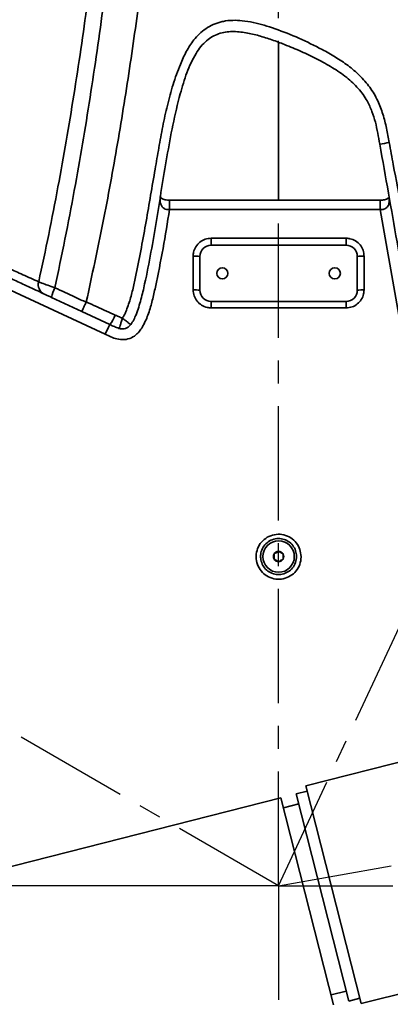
# Model space of a CAD drawing. Header units: millimetres. Extents: x -10540 to 6039, y -7467 to 6433.
# Tile 106 of 179: x -4916 to -4752, y 1220 to 1658. Entities that reach past the tile are written whole.
import ezdxf

# ---------------------------------------------------------------- set-up
doc = ezdxf.new("R2010")
doc.units = ezdxf.units.MM
doc.header["$LTSCALE"] = 8
doc.header["$PDSIZE"] = -1
doc.linetypes.add('CENTER', pattern=[10.16, 6.35, -1.27, 1.27, -1.27])
doc.layers.get('Defpoints').update_dxf_attribs({"true_color": 0x5e5e5e})
doc.layers.add('2细线层', color=4, linetype='Continuous', lineweight=13)
doc.layers.add('细实线层', color=7, linetype='Continuous')
doc.dimstyles.new('ISO-25', dxfattribs={"dimscale": 20, "dimtxt": 5, "dimasz": 6, "dimexe": 6, "dimexo": 0.625, "dimtad": 1, "dimtoh": 1, "dimdec": 0, "dimtxsty": 'Standard', "dimcen": 2.5, "dimclrd": 1, "dimclre": 1, "dimclrt": 4, "dimadec": 1, "dimazin": 2, "dimtfac": 1, "dimtdec": 0, "dimtmove": 0, "dimatfit": 0, "dimfxl": 1, "dimarcsym": 0})

# ---------------------------------------------------------------- blocks, each defined once
blk = doc.blocks.new('1')
at = {"layer": '细实线层', "color": 2, "linetype": 'CENTER'}
blk.add_line((0, 0), (1142.38, 201.43), dxfattribs=at)
blk = doc.blocks.new('3')
at = {"layer": '细实线层', "color": 2, "linetype": 'CENTER'}
blk.add_line((0, 0), (-1004.59, 580), dxfattribs=at)
blk = doc.blocks.new('*D78')
at = {"layer": 'Defpoints', "color": 0, "linetype": 'ByBlock', "transparency": 16777216}
for p in [(-4976.16, 2662.54), (-2658.47, 2662.54), (-4574.67, 2472.48), (-4229.73, 2154.19), (-4257.59, 674.22)]:
    blk.add_point(p, dxfattribs=at)
at = {"layer": '细实线层', "color": 1, "linetype": 'ByBlock', "lineweight": -2, "transparency": 16777216}
blk.add_arc((-4608.18, 2662.54), 633.76, 290.86508, 349.13492, dxfattribs=at)
at = {"layer": '细实线层', "color": 1, "linetype": 'ByBlock', "transparency": 16777216}
for points in [[(-4005.7, 2544.97), (-3965.88, 2541.18), (-3974.43, 2662.54)], [(-4377.14, 2051.06), (-4387.78, 2089.62), (-4498.13, 2038.41)]]:
    blk.add_solid(points, dxfattribs=at)
at = {"layer": '细实线层', "color": 4, "linetype": 'ByBlock', "transparency": 16777216, "insert": (-4118.82, 2368.92), "char_height": 100, "attachment_point": 5, "rotation": 59.0362}
blk.add_mtext('80°', dxfattribs=at)
blk = doc.blocks.new('*D79')
at = {"layer": 'Defpoints', "color": 0, "linetype": 'ByBlock', "transparency": 16777216}
for p in [(-4801.18, 2432.54), (-5805.77, 1852.54), (-4978.46, 1759.63), (-4801.18, 1272.54), (-4801.18, 1272.54)]:
    blk.add_point(p, dxfattribs=at)
at = {"layer": '细实线层', "color": 1, "linetype": 'ByBlock', "lineweight": -2, "transparency": 16777216}
blk.add_arc((-4801.18, 1272.54), 518.35, 103.2939, 136.7061, dxfattribs=at)
at = {"layer": '细实线层', "color": 1, "linetype": 'ByBlock', "transparency": 16777216}
for points in [[(-4922.69, 1796.87), (-4918.06, 1757.13), (-4801.18, 1790.89)], [(-5162.41, 1616.06), (-5194.5, 1639.93), (-5250.08, 1531.71)]]:
    blk.add_solid(points, dxfattribs=at)
at = {"layer": '细实线层', "color": 4, "linetype": 'ByBlock', "transparency": 16777216, "insert": (-5091.88, 1776.06), "char_height": 100, "attachment_point": 5, "rotation": 30}
blk.add_mtext('60°', dxfattribs=at)
blk = doc.blocks.new('*D80')
at = {"layer": 'Defpoints', "color": 0, "linetype": 'ByBlock', "transparency": 16777216}
for p in [(-4801.18, 2432.54), (-4287.88, 1654.68), (-3658.8, 1473.97), (-4801.18, 1272.54), (-4801.18, 1272.54)]:
    blk.add_point(p, dxfattribs=at)
at = {"layer": '细实线层', "color": 1, "linetype": 'ByBlock', "lineweight": -2, "transparency": 16777216}
blk.add_arc((-4801.18, 1272.54), 639.93, 20.75999, 79.24001, dxfattribs=at)
at = {"layer": '细实线层', "color": 1, "linetype": 'ByBlock', "transparency": 16777216}
for points in [[(-4683.58, 1881.3), (-4679.83, 1921.13), (-4801.18, 1912.47)], [(-4183.52, 1504.67), (-4222.08, 1494.06), (-4170.97, 1383.66)]]:
    blk.add_solid(points, dxfattribs=at)
at = {"layer": '细实线层', "color": 4, "linetype": 'ByBlock', "transparency": 16777216, "insert": (-4349.31, 1811.06), "char_height": 100, "attachment_point": 5, "rotation": 320}
blk.add_mtext('80°', dxfattribs=at)
blk = doc.blocks.new('*D81')
at = {"layer": 'Defpoints', "color": 0, "linetype": 'ByBlock', "transparency": 16777216}
for p in [(-4559.05, 2925.54), (-4801.18, 2432.54), (-4310.94, 2323.86), (-4801.18, 1272.54), (-4801.18, 1272.54)]:
    blk.add_point(p, dxfattribs=at)
at = {"layer": '细实线层', "color": 1, "linetype": 'ByBlock', "lineweight": -2, "transparency": 16777216}
for p, q in [((-4801.18, 2445.04), (-4801.18, 3063.18)), ((-4305.66, 2335.18), (-4044.42, 2895.41))]:
    blk.add_line(p, q, dxfattribs=at)
blk.add_arc((-4801.18, 1272.54), 1670.64, 69.11637, 85.88363, dxfattribs=at)
at = {"layer": '细实线层', "color": 1, "linetype": 'ByBlock', "transparency": 16777216}
for points in [[(-4681.97, 2918.88), (-4680.54, 2958.86), (-4801.18, 2943.18)], [(-4197.85, 2851.85), (-4213.44, 2815.01), (-4095.13, 2786.65)]]:
    blk.add_solid(points, dxfattribs=at)
at = {"layer": '细实线层', "color": 4, "linetype": 'ByBlock', "transparency": 16777216, "insert": (-4405.91, 2960), "char_height": 100, "attachment_point": 5, "rotation": 346.817}
blk.add_mtext('25°', dxfattribs=at)
blk = doc.blocks.new('*D83')
at = {"layer": 'Defpoints', "color": 0, "linetype": 'ByBlock', "transparency": 16777216}
for p in [(-1818.37, 1473.97), (-5001.18, 639.74), (-1818.37, -632.05)]:
    blk.add_point(p, dxfattribs=at)
at = {"layer": '细实线层', "color": 1, "linetype": 'ByBlock', "lineweight": -2, "transparency": 16777216}
for p, q in [((-1818.37, 1461.47), (-1818.37, -752.05)), ((-5001.18, 627.24), (-5001.18, -752.05)), ((-4881.18, -632.05), (-1938.37, -632.05))]:
    blk.add_line(p, q, dxfattribs=at)
at = {"layer": '细实线层', "color": 1, "linetype": 'ByBlock', "transparency": 16777216}
for points in [[(-4881.18, -612.05), (-4881.18, -652.05), (-5001.18, -632.05)], [(-1938.37, -612.05), (-1938.37, -652.05), (-1818.37, -632.05)]]:
    blk.add_solid(points, dxfattribs=at)
at = {"layer": '细实线层', "color": 4, "linetype": 'ByBlock', "transparency": 16777216, "insert": (-3409.77, -569.55), "char_height": 100, "attachment_point": 5}
blk.add_mtext('3183', dxfattribs=at)
blk = doc.blocks.new('*D87')
at = {"layer": '2细线层', "color": 1, "linetype": 'ByBlock', "lineweight": -2, "transparency": 16777216}
for p, q in [((-4788.68, 4272.97), (-1386.54, 4272.97)), ((-1506.54, 792.54), (-1506.54, 4152.97)), ((-5173.81, 672.54), (-1386.54, 672.54))]:
    blk.add_line(p, q, dxfattribs=at)
at = {"layer": '2细线层', "color": 1, "linetype": 'ByBlock', "transparency": 16777216}
for points in [[(-1526.54, 4152.97), (-1486.54, 4152.97), (-1506.54, 4272.97)], [(-1526.54, 792.54), (-1486.54, 792.54), (-1506.54, 672.54)]]:
    blk.add_solid(points, dxfattribs=at)
at = {"layer": 'Defpoints', "color": 0, "linetype": 'ByBlock', "transparency": 16777216}
for p in [(-4801.18, 4272.97), (-1506.54, 4272.97), (-5186.31, 672.54)]:
    blk.add_point(p, dxfattribs=at)
at = {"layer": '2细线层', "color": 4, "linetype": 'ByBlock', "transparency": 16777216, "insert": (-1569.6, 2367.54), "char_height": 100, "attachment_point": 5, "rotation": 90}
blk.add_mtext('3600', dxfattribs=at)
blk = doc.blocks.new('*D88')
at = {"layer": '2细线层', "color": 1, "linetype": 'ByBlock', "lineweight": -2, "transparency": 16777216}
for p, q in [((-4813.68, 1272.54), (-6007.93, 1272.54)), ((-5032.89, 231.05), (-5562.6, -139.87))]:
    blk.add_line(p, q, dxfattribs=at)
blk.add_arc((-3545.48, 1272.54), 2342.45, 182.93549, 212.06451, dxfattribs=at)
at = {"layer": '2细线层', "color": 1, "linetype": 'ByBlock', "transparency": 16777216}
for points in [[(-5904.85, 1152.07), (-5864.87, 1153.09), (-5887.93, 1272.54)], [(-5513.92, 40.04), (-5547.27, 17.94), (-5464.31, -71.04)]]:
    blk.add_solid(points, dxfattribs=at)
at = {"layer": 'Defpoints', "color": 0, "linetype": 'ByBlock', "transparency": 16777216}
for p in [(-3526.88, 1285.57), (-4801.18, 1272.54), (-4464.59, 1272.54), (-5696.36, 344.74), (-5022.65, 238.21)]:
    blk.add_point(p, dxfattribs=at)
at = {"layer": '2细线层', "color": 4, "linetype": 'ByBlock', "transparency": 16777216, "insert": (-5726.75, 609.01), "char_height": 100, "attachment_point": 5, "rotation": 286.9194}
blk.add_mtext('35°', dxfattribs=at)
blk = doc.blocks.new('*D89')
at = {"layer": '2细线层', "color": 1, "linetype": 'ByBlock', "lineweight": -2, "transparency": 16777216}
for p, q in [((-4813.68, 1272.54), (-5608.41, 1272.54)), ((-5488.41, 792.54), (-5488.41, 1152.54)), ((-5198.81, 672.54), (-5608.41, 672.54))]:
    blk.add_line(p, q, dxfattribs=at)
at = {"layer": '2细线层', "color": 1, "linetype": 'ByBlock', "transparency": 16777216}
for points in [[(-5508.41, 1152.54), (-5468.41, 1152.54), (-5488.41, 1272.54)], [(-5508.41, 792.54), (-5468.41, 792.54), (-5488.41, 672.54)]]:
    blk.add_solid(points, dxfattribs=at)
at = {"layer": 'Defpoints', "color": 0, "linetype": 'ByBlock', "transparency": 16777216}
for p in [(-5488.41, 1272.54), (-4801.18, 1272.54), (-5186.31, 672.54)]:
    blk.add_point(p, dxfattribs=at)
at = {"layer": '2细线层', "color": 4, "linetype": 'ByBlock', "transparency": 16777216, "insert": (-5551.47, 972.54), "char_height": 100, "attachment_point": 5, "rotation": 90}
blk.add_mtext('600', dxfattribs=at)
blk = doc.blocks.new('*D90')
at = {"layer": '2细线层', "color": 1, "linetype": 'ByBlock', "lineweight": -2, "transparency": 16777216}
for p, q in [((-4813.68, 2432.54), (-5610.76, 2432.54)), ((-5490.76, 1392.54), (-5490.76, 2312.54)), ((-4813.68, 1272.54), (-5610.76, 1272.54))]:
    blk.add_line(p, q, dxfattribs=at)
at = {"layer": '2细线层', "color": 1, "linetype": 'ByBlock', "transparency": 16777216}
for points in [[(-5510.76, 2312.54), (-5470.76, 2312.54), (-5490.76, 2432.54)], [(-5510.76, 1392.54), (-5470.76, 1392.54), (-5490.76, 1272.54)]]:
    blk.add_solid(points, dxfattribs=at)
at = {"layer": 'Defpoints', "color": 0, "linetype": 'ByBlock', "transparency": 16777216}
for p in [(-5490.76, 2432.54), (-4801.18, 2432.54), (-4801.18, 1272.54)]:
    blk.add_point(p, dxfattribs=at)
at = {"layer": '2细线层', "color": 4, "linetype": 'ByBlock', "transparency": 16777216, "insert": (-5553.82, 1852.54), "char_height": 100, "attachment_point": 5, "rotation": 90}
blk.add_mtext('1160', dxfattribs=at)
blk = doc.blocks.new('*D97')
at = {"layer": '2细线层', "color": 1, "linetype": 'CENTER', "lineweight": -2, "transparency": 16777216}
blk.add_line((-5434.56, 1272.54), (-6867.15, 1272.54), dxfattribs=at)
blk.add_arc((-5422.06, 1272.54), 1325.09, 147.99049, 174.80951, dxfattribs=at)
at = {"layer": '2细线层', "color": 1, "linetype": 'CENTER', "transparency": 16777216}
for points in [[(-6562.14, 1986.27), (-6529.22, 1963.56), (-6477.53, 2073.68)], [(-6721.74, 1391.51), (-6761.7, 1393.32), (-6747.15, 1272.54)]]:
    blk.add_solid(points, dxfattribs=at)
at = {"layer": 'Defpoints', "color": 0, "linetype": 'CENTER', "transparency": 16777216}
for p in [(-7399.29, 2773.33), (-6624.95, 1828.35), (-5944.82, 1669.34), (-4801.18, 1272.54), (-4464.59, 1272.54)]:
    blk.add_point(p, dxfattribs=at)
at = {"layer": '2细线层', "color": 4, "linetype": 'CENTER', "transparency": 16777216, "insert": (-6737.17, 1715.12), "char_height": 100, "attachment_point": 5, "rotation": 71.4}
blk.add_mtext('37°', dxfattribs=at)
blk = doc.blocks.new('*D98')
at = {"layer": '2细线层', "color": 1, "linetype": 'ByBlock', "lineweight": -2, "transparency": 16777216}
for p, q in [((-3992.8, 1260.04), (-3992.8, -187.38)), ((-5001.18, 627.24), (-5001.18, -187.38)), ((-4881.18, -67.38), (-4112.8, -67.38))]:
    blk.add_line(p, q, dxfattribs=at)
at = {"layer": '2细线层', "color": 1, "linetype": 'ByBlock', "transparency": 16777216}
for points in [[(-4881.18, -47.38), (-4881.18, -87.38), (-5001.18, -67.38)], [(-4112.8, -47.38), (-4112.8, -87.38), (-3992.8, -67.38)]]:
    blk.add_solid(points, dxfattribs=at)
at = {"layer": 'Defpoints', "color": 0, "linetype": 'ByBlock', "transparency": 16777216}
for p in [(-3992.8, 1272.54), (-5001.18, 639.74), (-3992.8, -67.38)]:
    blk.add_point(p, dxfattribs=at)
at = {"layer": '2细线层', "color": 4, "linetype": 'ByBlock', "transparency": 16777216, "insert": (-4496.99, -4.32), "char_height": 100, "attachment_point": 5}
blk.add_mtext('1008', dxfattribs=at)

msp = doc.modelspace()

# ---------------------------------------------------------------- linework, layer by layer
at = {"color": 7, "linetype": 'Continuous', "lineweight": 35}
for p, q in [((-4756.09, 1577.61), (-4849.67, 1577.61)), ((-4849.67, 1573.45), (-4849.67, 1577.61)), ((-4756.09, 1573.45), (-4756.09, 1577.61)), ((-4756.09, 1573.45), (-4849.67, 1573.45)), ((-4730.42, 1427.94), (-4756.09, 1573.45)), ((-4831.18, 1560.66), (-4771.18, 1560.66)), ((-4831.18, 1560.66), (-4831.18, 1557.54)), ((-4771.18, 1560.66), (-4771.18, 1557.54)), ((-4771.18, 1557.54), (-4831.18, 1557.54)), ((-4839.18, 1537.66), (-4839.18, 1552.66)), ((-4836.18, 1552.54), (-4836.18, 1537.54)), ((-4766.18, 1537.54), (-4766.18, 1552.54)), ((-4763.18, 1552.66), (-4763.18, 1537.66)), ((-4878.29, 1517.92), (-4930.98, 1542.47)), ((-4888.69, 1528.06), (-4902.15, 1534.34)), ((-4886.74, 1532.18), (-4886.68, 1532.35)), ((-4831.18, 1532.54), (-4771.18, 1532.54)), ((-4831.18, 1532.54), (-4831.18, 1529.67)), ((-4771.18, 1529.67), (-4831.18, 1529.67)), ((-4771.18, 1532.54), (-4771.18, 1529.67)), ((-4876.18, 1522.23), (-4888.69, 1528.06)), ((-4737.41, 1330.14), (-4789.13, 1316.99)), ((-4788.52, 1314.61), (-4793.37, 1313.38)), ((-4764.49, 1220.07), (-4789.13, 1316.99)), ((-4800.15, 1311.66), (-5040.02, 1250.67)), ((-4800.15, 1311.66), (-4776.72, 1219.49)), ((-4793.37, 1313.38), (-4769.94, 1221.21)), ((-4792.24, 1308.92), (-4799.02, 1307.2)), ((-4764.49, 1220.07), (-4712.74, 1233.23)), ((-4777.85, 1223.95), (-4771.07, 1225.67)), ((-4769.94, 1221.21), (-4765.09, 1222.45))]:
    msp.add_line(p, q, dxfattribs=at)
for centre, radius in [((-4826.18, 1545.04), 2.5), ((-4776.18, 1545.04), 2.5), ((-4801.18, 1419.04), 7)]:
    msp.add_circle(centre, radius, dxfattribs=at)
for centre, radius, start, end in [((-4775.79, 1732.82), 131.75, 278.5633, 280.4207), ((-4831.18, 1552.54), 5, 90, 180), ((-4771.18, 1552.54), 5, 0, 90), ((-4838.43, 1534.12), 18.56, 83.0331, 92.3121), ((-4763.93, 1534.12), 18.56, 87.6879, 96.9669), ((-4903.53, 1539.94), 4.5, 163.1151, 241.6433), ((-4890.11, 1532.57), 12.16, 150.0491, 171.6201), ((-4838.43, 1519.77), 17.91, 82.7785, 92.3958), ((-4831.18, 1537.54), 5, 180, 270), ((-4771.18, 1537.54), 5, 270, 0), ((-4763.93, 1519.77), 17.91, 87.6042, 97.2215), ((-4891.23, 1533.29), 18.68, 323.703, 338.6153), ((-4820.25, 1492.14), 63.5, 151.7213, 156.0541), ((-4801.18, 1419.04), 2.31, 150, 210), ((-4801.18, 1419.04), 2.31, 90, 150), ((-4801.18, 1419.04), 2.31, 30, 90), ((-4801.18, 1419.04), 2.31, 330, 30), ((-4801.18, 1419.04), 2.31, 210, 270), ((-4801.18, 1419.04), 2.31, 270, 330)]:
    msp.add_arc(centre, radius, start, end, dxfattribs=at)
for points, knots in [([(-4915.35, 2323.12), (-4912.56, 2314.85), (-4906.98, 2298.31), (-4899.43, 2273.16), (-4892.55, 2247.78), (-4886.46, 2222.17), (-4881.18, 2196.37), (-4876.52, 2168.59), (-4872.54, 2138.85), (-4869.1, 2107.19), (-4866.42, 2075.42), (-4864.16, 2039.95), (-4862.48, 2000.77), (-4861.62, 1957.88), (-4861.66, 1915.38), (-4862.51, 1873.3), (-4864.14, 1831.64), (-4866.57, 1790.03), (-4869.82, 1748.35), (-4873.89, 1706.63), (-4878.87, 1664.9), (-4884.82, 1623.31), (-4890.73, 1588.45), (-4896.09, 1560.24), (-4899.13, 1545.84), (-4900.65, 1538.64)], [0, 0, 0, 0, 0.033305, 0.066647, 0.100002, 0.133349, 0.166674, 0.199968, 0.240163, 0.280372, 0.320587, 0.36079, 0.414814, 0.468847, 0.522874, 0.575323, 0.627784, 0.680244, 0.732692, 0.785588, 0.838502, 0.89141, 0.944299, 0.97215, 1, 1, 1, 1]), ([(-4907.83, 1541.24), (-4906.33, 1548.27), (-4903.32, 1562.34), (-4897.97, 1590), (-4892.05, 1624.3), (-4886.05, 1665.3), (-4881.01, 1706.45), (-4876.83, 1747.84), (-4873.46, 1789.44), (-4870.91, 1831.24), (-4869.17, 1873.08), (-4868.25, 1915.12), (-4868.14, 1957.34), (-4868.94, 1999.71), (-4870.56, 2038.58), (-4872.79, 2073.93), (-4875.48, 2105.78), (-4878.96, 2137.52), (-4882.99, 2167.21), (-4887.73, 2194.82), (-4893.1, 2220.33), (-4899.3, 2245.62), (-4906.31, 2270.66), (-4913.99, 2295.44), (-4919.67, 2311.71), (-4922.5, 2319.84)], [0, 0, 0, 0, 0.0274069, 0.0548139, 0.1073339, 0.1598733, 0.2124178, 0.2649449, 0.3179823, 0.3710329, 0.424084, 0.477122, 0.5308429, 0.5845708, 0.6382892, 0.6788639, 0.7194518, 0.7600332, 0.8005989, 0.833794, 0.8670247, 0.9002803, 0.9335438, 0.9667928, 1, 1, 1, 1]), ([(-4895.85, 2312.43), (-4892.82, 2303.75), (-4886.77, 2286.37), (-4878.95, 2259.84), (-4872.24, 2232.98), (-4866.58, 2205.85), (-4861.82, 2178.53), (-4857.84, 2151.06), (-4854.54, 2123.48), (-4851.45, 2091.82), (-4848.8, 2056.07), (-4846.82, 2016.22), (-4845.7, 1976.33), (-4845.39, 1936.4), (-4845.85, 1896.47), (-4847.1, 1854.59), (-4849.26, 1810.78), (-4852.49, 1765.08), (-4856.72, 1719.47), (-4861.62, 1677.22), (-4866.99, 1638.34), (-4872.68, 1602.83), (-4879.11, 1567.46), (-4884.16, 1544.06), (-4886.68, 1532.35)], [0, 0, 0, 0, 0.035277, 0.070552, 0.105828, 0.141104, 0.176381, 0.211658, 0.246936, 0.282214, 0.332796, 0.383378, 0.433961, 0.484544, 0.535127, 0.58571, 0.643711, 0.701711, 0.759712, 0.817712, 0.863285, 0.908857, 0.954428, 1, 1, 1, 1]), ([(-4706.51, 2312.43), (-4709.53, 2303.75), (-4715.58, 2286.37), (-4723.4, 2259.84), (-4730.12, 2232.98), (-4735.78, 2205.85), (-4740.54, 2178.53), (-4744.52, 2151.06), (-4747.82, 2123.48), (-4750.91, 2091.82), (-4753.56, 2056.07), (-4755.54, 2016.22), (-4756.65, 1976.33), (-4756.96, 1936.4), (-4756.51, 1896.47), (-4755.33, 1857.07), (-4753.48, 1818.23), (-4750.97, 1779.96), (-4747.77, 1741.73), (-4743.86, 1703.58), (-4739.2, 1665.52), (-4733.74, 1627.58), (-4727.87, 1592.49), (-4721.72, 1560.25), (-4715.45, 1530.84), (-4708.49, 1501.6), (-4700.77, 1472.59), (-4692.23, 1443.83), (-4682.85, 1415.38), (-4676.06, 1396.63), (-4672.67, 1387.26)], [0, 0, 0, 0, 0.029577, 0.059153, 0.08873, 0.118306, 0.147884, 0.177461, 0.207039, 0.236617, 0.279027, 0.321437, 0.363847, 0.406258, 0.448668, 0.491079, 0.531793, 0.572507, 0.613221, 0.653935, 0.694648, 0.735362, 0.776076, 0.808065, 0.840055, 0.872044, 0.904033, 0.936022, 0.96801, 1, 1, 1, 1]), ([(-4870.6, 1525.14), (-4870.31, 1525.58), (-4869.72, 1526.46), (-4868.56, 1529.25), (-4867.08, 1533.45), (-4865.69, 1539.17), (-4863.23, 1550.7), (-4860, 1568.13), (-4856.88, 1586.82), (-4854.43, 1600.91), (-4852.72, 1610.38), (-4850.7, 1619.79), (-4848.19, 1629.06), (-4845.38, 1637.06), (-4842.34, 1643.76), (-4839.43, 1648.31), (-4836.41, 1651.66), (-4833.56, 1654.02), (-4830.28, 1655.85), (-4827.59, 1656.77), (-4824.69, 1657.41), (-4821.59, 1657.73), (-4817.13, 1657.53), (-4812.43, 1656.75), (-4807.55, 1655.48), (-4800.73, 1653.21), (-4792.06, 1649.77), (-4783.16, 1645.44), (-4775.89, 1641.36), (-4770.25, 1637.58), (-4765.01, 1633.17), (-4760.49, 1627.94), (-4757.01, 1622.08), (-4754.69, 1615.86), (-4753.14, 1609.6), (-4752.36, 1605.36), (-4751.97, 1603.24)], [0, 0, 0, 0, 0.0064695, 0.0129766, 0.0369673, 0.0610338, 0.0851057, 0.1816906, 0.278297, 0.3175969, 0.3569931, 0.3963273, 0.4355262, 0.4746602, 0.5002383, 0.5257429, 0.5407158, 0.5556715, 0.5712498, 0.5868302, 0.5907254, 0.607872, 0.625049, 0.6456162, 0.6662517, 0.6868758, 0.7336849, 0.780506, 0.8083777, 0.8362698, 0.8640399, 0.8925024, 0.9209458, 0.9471982, 0.9735968, 1, 1, 1, 1]), ([(-4756.18, 1602.54), (-4756.47, 1604.17), (-4757.04, 1607.44), (-4758.1, 1612.34), (-4759.6, 1617.16), (-4761.47, 1621.3), (-4763.6, 1624.65), (-4765.75, 1627.36), (-4768.19, 1629.87), (-4771.94, 1633.09), (-4777.19, 1636.67), (-4784.04, 1640.42), (-4791.16, 1643.83), (-4797.9, 1646.67), (-4804.14, 1649.01), (-4809.86, 1650.83), (-4814.75, 1651.99), (-4818.74, 1652.54), (-4821.79, 1652.67), (-4824.85, 1652.44), (-4827.84, 1651.73), (-4830.68, 1650.45), (-4833.35, 1648.54), (-4835.79, 1646), (-4838.11, 1642.67), (-4840.17, 1638.74), (-4842.61, 1632.78), (-4845.41, 1623.56), (-4848.29, 1611.05), (-4850.86, 1596.93), (-4853.18, 1582.76), (-4855.47, 1568.58), (-4857.84, 1554.4), (-4860.14, 1542.68), (-4862.32, 1533.4), (-4863.94, 1528.07), (-4865.51, 1524.33), (-4866.45, 1522.94), (-4866.92, 1522.24)], [0, 0, 0, 0, 0.021226, 0.04244, 0.06414, 0.085805, 0.1004, 0.114998, 0.130209, 0.145428, 0.178577, 0.211777, 0.245804, 0.279833, 0.305402, 0.331051, 0.356645, 0.369694, 0.382733, 0.395847, 0.409268, 0.422409, 0.43603, 0.451656, 0.467718, 0.488062, 0.508433, 0.550174, 0.611364, 0.672622, 0.733884, 0.795237, 0.856588, 0.917916, 0.948194, 0.978595, 0.989212, 1, 1, 1, 1]), ([(-4801.18, 1577.61), (-4801.18, 1581.51), (-4801.18, 1592.35), (-4801.18, 1610.33), (-4801.18, 1629.85), (-4801.18, 1642.43), (-4801.18, 1647.86)], [0, 0, 0, 0, 0.166463, 0.462622, 0.767986, 1, 1, 1, 1]), ([(-4725.5, 1428.54), (-4728.05, 1443.03), (-4733.16, 1471.99), (-4740.83, 1515.48), (-4748.5, 1559), (-4753.62, 1588.02), (-4756.18, 1602.54)], [0, 0, 0, 0, 0.249917, 0.499837, 0.74992, 1, 1, 1, 1]), ([(-4751.97, 1603.24), (-4751.37, 1599.96), (-4748.37, 1583.57), (-4741.55, 1546.35), (-4733.41, 1502.02), (-4725.8, 1460.39), (-4722.03, 1439.58), (-4720.14, 1429.18)], [0, 0, 0, 0, 0.056472, 0.282365, 0.641125, 0.820564, 1, 1, 1, 1]), ([(-4849.67, 1573.45), (-4850.03, 1573.43), (-4850.5, 1573.4), (-4851.3, 1573.54), (-4851.81, 1573.74), (-4852.53, 1574.19), (-4853.24, 1574.95), (-4853.85, 1576.5), (-4853.92, 1578.03), (-4853.77, 1579.07), (-4853.74, 1579.32)], [0, 0, 0, 0, 0.107246, 0.138079, 0.247579, 0.27807, 0.429377, 0.613275, 0.908243, 1, 1, 1, 1]), ([(-4849.67, 1577.62), (-4849.79, 1577.62), (-4850.3, 1577.6), (-4851.15, 1577.7), (-4852.11, 1577.91), (-4852.84, 1578.19), (-4853.35, 1578.48), (-4853.61, 1578.72), (-4853.72, 1578.87), (-4853.74, 1578.95), (-4853.78, 1579.06), (-4853.74, 1579.28), (-4853.72, 1579.35)], [0, 0, 0, 0, 0.0320321, 0.1303924, 0.223019, 0.3147004, 0.4072891, 0.510824, 0.6224888, 0.7707852, 0.937263, 1, 1, 1, 1]), ([(-4752.09, 1579.29), (-4752.07, 1579.2), (-4752.04, 1578.96), (-4752.08, 1578.87), (-4752.1, 1578.8), (-4752.27, 1578.6), (-4752.64, 1578.34), (-4753.21, 1578.06), (-4754.02, 1577.81), (-4755.01, 1577.64), (-4755.73, 1577.62), (-4756.09, 1577.61)], [0, 0, 0, 0, 0.112691, 0.278537, 0.437726, 0.542236, 0.637252, 0.72326, 0.815643, 0.905983, 1, 1, 1, 1]), ([(-4752.07, 1579.27), (-4751.98, 1578.36), (-4751.82, 1576.86), (-4752.42, 1575.05), (-4753.33, 1574.02), (-4754.22, 1573.6), (-4755.09, 1573.39), (-4755.67, 1573.43), (-4756.09, 1573.45)], [0, 0, 0, 0, 0.338425, 0.55652, 0.722328, 0.829435, 0.876192, 1, 1, 1, 1]), ([(-4849.67, 1573.45), (-4850.6, 1567.68), (-4852.47, 1556.13), (-4855.11, 1542.66), (-4857.27, 1533), (-4858.9, 1527.17), (-4860.77, 1522.74), (-4862.63, 1519.75), (-4864.26, 1517.86), (-4866.6, 1516.19), (-4869.75, 1515.36), (-4872.92, 1515.71), (-4875.73, 1516.72), (-4877.44, 1517.52), (-4878.29, 1517.92)], [0, 0, 0, 0, 0.240661, 0.481247, 0.564532, 0.647774, 0.730399, 0.761184, 0.791888, 0.832549, 0.877656, 0.922463, 0.961161, 1, 1, 1, 1]), ([(-4839.18, 1552.66), (-4839.14, 1553.25), (-4839.04, 1554.74), (-4838.08, 1556.99), (-4836.27, 1559.02), (-4833.87, 1560.39), (-4832.08, 1560.57), (-4831.18, 1560.66)], [0, 0, 0, 0, 0.1417594, 0.3564509, 0.5709988, 0.7854915, 1, 1, 1, 1]), ([(-4771.18, 1560.66), (-4770.59, 1560.62), (-4769.11, 1560.52), (-4766.86, 1559.57), (-4764.82, 1557.76), (-4763.44, 1555.36), (-4763.27, 1553.56), (-4763.18, 1552.66)], [0, 0, 0, 0, 0.140693, 0.355383, 0.570219, 0.785118, 1, 1, 1, 1]), ([(-4931.83, 1552.14), (-4931.6, 1552.03), (-4929.99, 1551.3), (-4926.63, 1549.76), (-4921.17, 1547.28), (-4914.97, 1544.47), (-4910.22, 1542.32), (-4907.83, 1541.24)], [0, 0, 0, 0, 0.039273, 0.279048, 0.519656, 0.759417, 1, 1, 1, 1]), ([(-4905.66, 1535.98), (-4907.99, 1537.06), (-4912.65, 1539.24), (-4918.87, 1542.14), (-4924.54, 1544.78), (-4927.63, 1546.22), (-4929.18, 1546.94)], [0, 0, 0, 0, 0.23977, 0.48036, 0.739649, 1, 1, 1, 1]), ([(-4907.83, 1541.24), (-4907.38, 1541.06), (-4906.32, 1540.64), (-4903.83, 1539.73), (-4901.71, 1539), (-4900.65, 1538.64)], [0, 0, 0, 0, 0.273188, 0.63801, 1, 1, 1, 1]), ([(-4900.65, 1538.64), (-4897.64, 1537.24), (-4893.01, 1535.09), (-4888.37, 1532.94), (-4886.74, 1532.18)], [0, 0, 0, 0, 0.649769, 1, 1, 1, 1]), ([(-4902.15, 1534.34), (-4902.66, 1534.58), (-4903.69, 1535.06), (-4904.91, 1535.63), (-4905.44, 1535.87), (-4905.66, 1535.98)], [0, 0, 0, 0, 0.364126, 0.728551, 1, 1, 1, 1]), ([(-4831.18, 1529.67), (-4831.76, 1529.71), (-4833.25, 1529.8), (-4835.5, 1530.76), (-4837.53, 1532.57), (-4838.91, 1534.97), (-4839.09, 1536.77), (-4839.18, 1537.66)], [0, 0, 0, 0, 0.140623, 0.3553158, 0.5701738, 0.7850949, 1, 1, 1, 1]), ([(-4763.18, 1537.66), (-4763.22, 1537.07), (-4763.31, 1535.58), (-4764.28, 1533.34), (-4766.09, 1531.31), (-4768.48, 1529.93), (-4770.28, 1529.76), (-4771.18, 1529.67)], [0, 0, 0, 0, 0.1418225, 0.3565238, 0.5710568, 0.7855202, 1, 1, 1, 1]), ([(-4886.74, 1532.18), (-4886.98, 1531.68), (-4887.45, 1530.68), (-4888.05, 1529.4), (-4888.48, 1528.48), (-4888.66, 1528.11), (-4888.69, 1528.06), (-4888.69, 1528.06), (-4888.69, 1528.06)], [0, 0, 0, 0, 0.226633, 0.453252, 0.680277, 0.908036, 0.995248, 1, 1, 1, 1]), ([(-4886.68, 1532.35), (-4886.68, 1532.35), (-4883.66, 1530.98), (-4879.38, 1529.02), (-4875.1, 1527.05), (-4873.84, 1526.48)], [0, 0, 0, 0, 0.000004, 0.705865, 1, 1, 1, 1]), ([(-4873.84, 1526.48), (-4873.65, 1526.39), (-4872.88, 1526.04), (-4871.82, 1525.54), (-4870.91, 1525.24), (-4870.6, 1525.14)], [0, 0, 0, 0, 0.178756, 0.724617, 1, 1, 1, 1]), ([(-4870.6, 1525.14), (-4870.78, 1524.53), (-4871.13, 1523.3), (-4871.61, 1521.8), (-4871.99, 1520.75), (-4872.09, 1520.63), (-4872.14, 1520.57)], [0, 0, 0, 0, 0.249978, 0.499791, 0.7495, 1, 1, 1, 1]), ([(-4870.6, 1525.14), (-4870.12, 1524.75), (-4869.15, 1523.96), (-4867.95, 1523.01), (-4867.1, 1522.35), (-4866.98, 1522.28), (-4866.92, 1522.24)], [0, 0, 0, 0, 0.249974, 0.499816, 0.749567, 1, 1, 1, 1]), ([(-4872.14, 1520.57), (-4872.83, 1520.81), (-4874.21, 1521.29), (-4875.52, 1521.91), (-4876.18, 1522.23)], [0, 0, 0, 0, 0.497613, 1, 1, 1, 1]), ([(-4866.92, 1522.24), (-4867.28, 1521.84), (-4867.95, 1521.09), (-4869.27, 1520.41), (-4870.71, 1520.24), (-4871.65, 1520.46), (-4872.14, 1520.57)], [0, 0, 0, 0, 0.274487, 0.510171, 0.741274, 1, 1, 1, 1]), ([(-4791.18, 1419.07), (-4791.18, 1418.98), (-4791.17, 1417.78), (-4791.6, 1415.45), (-4793.29, 1412.47), (-4795.88, 1410.22), (-4799.06, 1408.96), (-4802.48, 1408.82), (-4805.75, 1409.82), (-4808.5, 1411.84), (-4810.43, 1414.66), (-4811.21, 1417.56), (-4811.18, 1420.52), (-4810.34, 1423.4), (-4808.34, 1426.18), (-4805.53, 1428.15), (-4802.24, 1429.07), (-4798.82, 1428.85), (-4795.67, 1427.51), (-4793.16, 1425.21), (-4791.52, 1422.27), (-4791.29, 1420.11), (-4791.18, 1419.07)], [0, 0, 0, 0, 0.003864, 0.057663, 0.111462, 0.165211, 0.218881, 0.272478, 0.326041, 0.379627, 0.433279, 0.487012, 0.520726, 0.574497, 0.628266, 0.681986, 0.735629, 0.789214, 0.842784, 0.896389, 0.950063, 1, 1, 1, 1]), ([(-4793.18, 1419.15), (-4793.27, 1419.98), (-4793.45, 1421.71), (-4794.77, 1424.06), (-4796.77, 1425.9), (-4799.3, 1426.97), (-4802.02, 1427.15), (-4804.66, 1426.41), (-4806.91, 1424.84), (-4808.51, 1422.61), (-4809.18, 1420.31), (-4809.21, 1417.94), (-4808.58, 1415.62), (-4807.04, 1413.37), (-4804.83, 1411.75), (-4802.22, 1410.95), (-4799.48, 1411.06), (-4796.94, 1412.07), (-4794.88, 1413.87), (-4793.44, 1416.31), (-4793.27, 1418.18), (-4793.18, 1419.15)], [0, 0, 0, 0, 0.049954, 0.10364, 0.157246, 0.210807, 0.264379, 0.318011, 0.371728, 0.425505, 0.479292, 0.513019, 0.56677, 0.620432, 0.674016, 0.727569, 0.781152, 0.834813, 0.888564, 0.942376, 1, 1, 1, 1]), ([(-4801.18, 1421.35), (-4801.53, 1421.14), (-4802.2, 1420.76), (-4802.87, 1420.37), (-4803.18, 1420.19)], [0, 0, 0, 0, 0.534671, 1, 1, 1, 1]), ([(-4803.18, 1420.19), (-4803.18, 1420.08), (-4803.18, 1419.6), (-4803.18, 1418.8), (-4803.18, 1418.15), (-4803.18, 1417.88)], [0, 0, 0, 0, 0.14427, 0.645991, 1, 1, 1, 1]), ([(-4799.18, 1420.19), (-4799.53, 1420.4), (-4800.2, 1420.79), (-4800.87, 1421.17), (-4801.18, 1421.35)], [0, 0, 0, 0, 0.534671, 1, 1, 1, 1]), ([(-4799.18, 1417.88), (-4799.18, 1418.15), (-4799.18, 1418.8), (-4799.18, 1419.6), (-4799.18, 1420.08), (-4799.18, 1420.19)], [0, 0, 0, 0, 0.354009, 0.85573, 1, 1, 1, 1]), ([(-4803.18, 1417.88), (-4802.82, 1417.68), (-4802.15, 1417.29), (-4801.49, 1416.91), (-4801.18, 1416.73)], [0, 0, 0, 0, 0.534671, 1, 1, 1, 1]), ([(-4801.18, 1416.73), (-4800.82, 1416.94), (-4800.15, 1417.32), (-4799.49, 1417.71), (-4799.18, 1417.88)], [0, 0, 0, 0, 0.534671, 1, 1, 1, 1]), ([(-4601.56, 1282.75), (-4601.41, 1279.92), (-4601.01, 1272.59), (-4601.39, 1260.75), (-4602.63, 1247.29), (-4604.81, 1233.93), (-4607.87, 1220.73), (-4611.8, 1207.77), (-4616.6, 1195.13), (-4622.26, 1182.84), (-4628.75, 1170.94), (-4636.03, 1159.49), (-4644.05, 1148.57), (-4652.78, 1138.22), (-4662.2, 1128.51), (-4672.27, 1119.45), (-4682.93, 1111.07), (-4694.13, 1103.43), (-4705.78, 1096.58), (-4717.87, 1090.56), (-4730.33, 1085.36), (-4743.14, 1081.01), (-4756.19, 1077.51), (-4770.23, 1074.77), (-4785.25, 1072.91), (-4795.87, 1072.66), (-4801.18, 1072.54)], [0, 0, 0, 0, 0.026266, 0.067907, 0.109555, 0.151346, 0.193184, 0.234975, 0.276623, 0.318302, 0.360125, 0.401996, 0.443818, 0.485497, 0.527124, 0.568894, 0.610712, 0.652482, 0.694108, 0.735575, 0.777185, 0.818844, 0.860454, 0.901922, 0.950961, 1, 1, 1, 1]), ([(-4801.18, 1072.91), (-4795.89, 1073.03), (-4785.31, 1073.27), (-4770.34, 1075.12), (-4756.35, 1077.85), (-4743.35, 1081.34), (-4730.59, 1085.69), (-4718.18, 1090.88), (-4706.14, 1096.89), (-4694.55, 1103.72), (-4683.41, 1111.33), (-4672.79, 1119.68), (-4662.77, 1128.7), (-4653.39, 1138.37), (-4644.7, 1148.67), (-4636.71, 1159.55), (-4629.45, 1170.95), (-4622.98, 1182.79), (-4617.34, 1195.03), (-4612.55, 1207.62), (-4608.62, 1220.52), (-4605.55, 1233.67), (-4603.35, 1246.98), (-4602.11, 1260.39), (-4601.69, 1271.42), (-4602.02, 1277.95), (-4602.13, 1280.01)], [0, 0, 0, 0, 0.049394, 0.098786, 0.14056, 0.182478, 0.224447, 0.266367, 0.308143, 0.350054, 0.392108, 0.434211, 0.476266, 0.518177, 0.560152, 0.602269, 0.644436, 0.686555, 0.72853, 0.770485, 0.812582, 0.854728, 0.896824, 0.938779, 0.980754, 1, 1, 1, 1]), ([(-4609.39, 1261.26), (-4609.52, 1258.81), (-4609.87, 1251.98), (-4611.44, 1240.85), (-4614, 1227.92), (-4617.45, 1215.22), (-4621.73, 1202.79), (-4626.86, 1190.69), (-4632.8, 1178.94), (-4639.51, 1167.61), (-4646.95, 1156.75), (-4655.11, 1146.44), (-4663.98, 1136.72), (-4673.5, 1127.6), (-4683.64, 1119.14), (-4694.31, 1111.39), (-4705.42, 1104.43), (-4716.94, 1098.3), (-4728.81, 1092.98), (-4741.02, 1088.45), (-4753.49, 1084.75), (-4765.76, 1081.98), (-4777.77, 1080.11), (-4789.45, 1078.98), (-4797.27, 1078.85), (-4801.18, 1078.78)], [0, 0, 0, 0, 0.025211, 0.070383, 0.11561, 0.160786, 0.205808, 0.250808, 0.295961, 0.341165, 0.386314, 0.43131, 0.476359, 0.521567, 0.566827, 0.612033, 0.65708, 0.701477, 0.746024, 0.790626, 0.83518, 0.879581, 0.919706, 0.959872, 1, 1, 1, 1]), ([(-4801.18, 1083.25), (-4797.37, 1083.31), (-4789.75, 1083.45), (-4778.37, 1084.54), (-4765.63, 1086.53), (-4751.62, 1089.83), (-4736.53, 1094.72), (-4721.9, 1100.84), (-4708.74, 1107.71), (-4697.01, 1115.06), (-4686.61, 1122.62), (-4676.73, 1130.88), (-4667.44, 1139.77), (-4658.08, 1150.04), (-4648.9, 1161.87), (-4640.16, 1175.34), (-4632.56, 1189.49), (-4626.61, 1203.22), (-4622.09, 1216.35), (-4618.75, 1228.75), (-4616.24, 1241), (-4615.28, 1249.15), (-4614.83, 1253.05)], [0, 0, 0, 0, 0.041291, 0.08262, 0.123908, 0.181086, 0.238468, 0.295845, 0.353016, 0.399409, 0.445965, 0.492577, 0.539135, 0.58553, 0.6435, 0.701678, 0.759859, 0.817834, 0.864215, 0.910756, 0.957348, 1, 1, 1, 1])]:
    msp.add_open_spline(points, degree=3, knots=knots, dxfattribs=at)
at = {"layer": '2细线层', "color": 4, "linetype": 'ByBlock'}
for centre, start, end in [((-5805.77, 1852.54), 347.17908, 150), ((-3658.8, 1473.97), 222.17908, 10)]:
    msp.add_arc(centre, 1840.43, start, end, dxfattribs=at)
at = {"layer": '细实线层', "color": 4, "linetype": 'CENTER'}
for q in [(-4801.18, 2662.54), (-5068.74, 1272.54), (-4464.59, 1272.54), (-4801.18, 979.43)]:
    msp.add_line((-4801.18, 1272.54), q, dxfattribs=at)
at = {"layer": '细实线层', "color": 2, "linetype": 'CENTER'}
for q in [(-4801.18, 2432.54), (-4310.94, 2323.86), (-5805.77, 1852.54), (-3658.8, 1473.97)]:
    msp.add_line((-4801.18, 1272.54), q, dxfattribs=at)

# ---------------------------------------------------------------- block references
at = {"layer": '细实线层', "color": 4, "linetype": 'CENTER'}
for name in ['3', '1']:
    msp.add_blockref(name, (-4801.18, 1272.54), dxfattribs=at)

# ---------------------------------------------------------------- dimensions: what is measured, and where the dimension line sits
at = {"layer": '2细线层', "color": 4, "linetype": 'ByBlock'}
dim = msp.add_linear_dim(base=(-1506.54, 4272.97), p1=(-5186.31, 672.54), p2=(-4801.18, 4272.97), angle=90, dimstyle='ISO-25', dxfattribs=at)
dim.commit()
dim.dimension.update_dxf_attribs({"geometry": '*D87', "text_midpoint": (-1506.54, 2367.54), "dimtype": 160})
at = {"layer": '2细线层', "color": 4, "linetype": 'CENTER'}
dim = msp.add_angular_dim_2l(base=(-6624.95, 1828.35), line1=((-5944.82, 1669.34), (-7399.29, 2773.33)), line2=((-4801.18, 1272.54), (-4464.59, 1272.54)), dimstyle='ISO-25', override={"dimadec": 0}, dxfattribs=at)
dim.commit()
dim.dimension.update_dxf_attribs({"geometry": '*D97', "text_midpoint": (-6737.17, 1715.12)})
at = {"layer": '2细线层', "color": 4, "linetype": 'ByBlock'}
for base, p1, p2, picture, middle in [((-5490.76, 2432.54), (-4801.18, 1272.54), (-4801.18, 2432.54), '*D90', (-5553.82, 1852.54)), ((-5488.41, 1272.54), (-5186.31, 672.54), (-4801.18, 1272.54), '*D89', (-5551.47, 972.54))]:
    dim = msp.add_linear_dim(base=base, p1=p1, p2=p2, angle=90, dimstyle='ISO-25', dxfattribs=at)
    dim.commit()
    dim.dimension.update_dxf_attribs({"geometry": picture, "text_midpoint": middle})
dim = msp.add_angular_dim_2l(base=(-5696.36, 344.74), line1=((-3526.88, 1285.57), (-5022.65, 238.21)), line2=((-4801.18, 1272.54), (-4464.59, 1272.54)), dimstyle='ISO-25', dxfattribs=at)
dim.commit()
dim.dimension.update_dxf_attribs({"geometry": '*D88', "text_midpoint": (-5786.54, 590.83), "dimtype": 162})
dim = msp.add_linear_dim(base=(-3992.8, -67.38), p1=(-5001.18, 639.74), p2=(-3992.8, 1272.54), dimstyle='ISO-25', dxfattribs=at)
dim.commit()
dim.dimension.update_dxf_attribs({"geometry": '*D98', "text_midpoint": (-4496.99, -4.32)})
at = {"layer": '细实线层', "color": 4, "linetype": 'ByBlock'}
for base, line1, line2, picture, middle in [((-4559.05, 2925.54), ((-4801.18, 1272.54), (-4801.18, 2432.54)), ((-4801.18, 1272.54), (-4310.94, 2323.86)), '*D81', (-4420.17, 2899.15)), ((-4229.73, 2154.19), ((-4574.67, 2472.48), (-4257.59, 674.22)), ((-2658.47, 2662.54), (-4976.16, 2662.54)), '*D78', (-4064.74, 2336.47))]:
    dim = msp.add_angular_dim_2l(base=base, line1=line1, line2=line2, dimstyle='ISO-25', dxfattribs=at)
    dim.commit()
    dim.dimension.update_dxf_attribs({"geometry": picture, "text_midpoint": middle, "dimtype": 162})
for base, line2, picture, middle in [((-4978.46, 1759.63), ((-4801.18, 1272.54), (-5805.77, 1852.54)), '*D79', (-5091.88, 1776.06)), ((-4287.88, 1654.68), ((-4801.18, 1272.54), (-3658.8, 1473.97)), '*D80', (-4349.31, 1811.06))]:
    dim = msp.add_angular_dim_2l(base=base, line1=((-4801.18, 1272.54), (-4801.18, 2432.54)), line2=line2, dimstyle='ISO-25', dxfattribs=at)
    dim.commit()
    dim.dimension.update_dxf_attribs({"geometry": picture, "text_midpoint": middle})
dim = msp.add_linear_dim(base=(-1818.37, -632.05), p1=(-5001.18, 639.74), p2=(-1818.37, 1473.97), dimstyle='ISO-25', dxfattribs=at)
dim.commit()
dim.dimension.update_dxf_attribs({"geometry": '*D83', "text_midpoint": (-3409.77, -569.55)})

doc.saveas('drawing.dxf')
